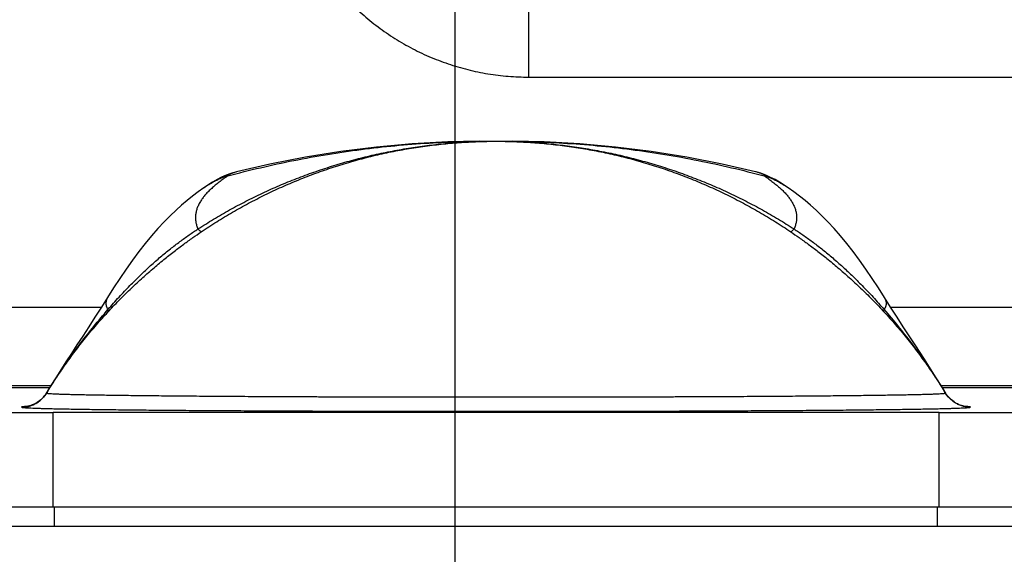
# Model space of a CAD drawing. Header units: inches. Extents: x 0 to 34, y 0 to 22.
# Tile 27 of 46: x 28.749 to 29.416, y 6.872 to 7.233. Entities that reach past the tile are written whole.
import ezdxf

# ---------------------------------------------------------------- set-up
doc = ezdxf.new("R2010")
doc.units = ezdxf.units.IN
doc.header["$LTSCALE"] = 1.87
doc.header["$MEASUREMENT"] = 0
doc.layers.get('0').update_dxf_attribs({"linetype": 'CONTINUOUS'})
doc.layers.add('DIMENSIONS', color=7, linetype='CONTINUOUS')
doc.styles.get("Standard").update_dxf_attribs({"font": 'txt', "width": 0.8})
doc.dimstyles.new('DIMSTYLE_1', dxfattribs={"dimtxt": 0.125, "dimasz": 0.1875, "dimexe": 0.18, "dimexo": 0.0625, "dimgap": 0.09, "dimtad": 0, "dimtih": 1, "dimtoh": 1, "dimdec": 3, "dimlfac": 0.5, "dimzin": 4, "dimdsep": 46, "dimtxsty": 'STANDARD', "dimblk": '_FILLED', "dimblk1": '_FILLED', "dimblk2": '_FILLED', "dimcen": 0.09, "dimadec": 0, "dimazin": 0, "dimtp": 0.01, "dimtm": 0.01, "dimtfac": 1, "dimtdec": 3, "dimtofl": 0, "dimtmove": 0, "dimatfit": 3, "dimldrblk": '_FILLED', "dimfxl": 1, "dimtolj": 1, "dimtzin": 4, "dimarcsym": 0})

# ---------------------------------------------------------------- blocks, each defined once
blk = doc.blocks.new('_FILLED')
at = {"color": 0, "linetype": 'BYBLOCK'}
blk.add_solid([(0, 0), (-1, 0.1667), (-1, -0.1667)], dxfattribs=at)
blk = doc.blocks.new('*D6')
at = {"layer": 'DIMENSIONS', "color": 2, "linetype": 'CONTINUOUS'}
for p, q in [((28.8913, 8.04736), (27.297, 8.04736)), ((27.422, 8.04736), (27.422, 7.59386)), ((27.422, 6.89036), (27.422, 7.34386)), ((28.51037, 6.89036), (27.297, 6.89036))]:
    blk.add_line(p, q, dxfattribs=at)
at = {"layer": 'DIMENSIONS', "color": 2, "linetype": 'CONTINUOUS', "xscale": 0.1875, "yscale": 0.1875, "zscale": 0.1875}
for p, rotation in [((27.422, 8.04736), 90), ((27.422, 6.89036), 270)]:
    blk.add_blockref('_FILLED', p, dxfattribs=dict(at, rotation=rotation))
at = {"layer": 'DIMENSIONS', "color": 2, "linetype": 'CONTINUOUS', "width": 0.8}
for s, p in [('[', (27.3345, 7.40636)), (']', (27.9345, 7.40636)), ('.579', (26.8095, 7.40636)), ('14.69', (27.4345, 7.40636))]:
    blk.add_text(s, height=0.125, dxfattribs=at).set_placement(p)
blk = doc.blocks.new('*D8')
at = {"layer": 'DIMENSIONS', "color": 2, "linetype": 'CONTINUOUS'}
for p, q in [((29.044, 7.89466), (29.044, 6.01536)), ((28.172, 7.38526), (28.172, 6.01536)), ((28.172, 6.14036), (27.7006, 6.14036)), ((29.044, 6.14036), (29.404, 6.14036))]:
    blk.add_line(p, q, dxfattribs=at)
at = {"layer": 'DIMENSIONS', "color": 2, "linetype": 'CONTINUOUS', "xscale": 0.1875, "yscale": 0.1875, "zscale": 0.1875}
blk.add_blockref('_FILLED', (28.172, 6.14036), dxfattribs=at)
at = {"layer": 'DIMENSIONS', "color": 2, "linetype": 'CONTINUOUS', "xscale": 0.1875, "yscale": 0.1875, "zscale": 0.1875, "rotation": 180}
blk.add_blockref('_FILLED', (29.044, 6.14036), dxfattribs=at)
at = {"layer": 'DIMENSIONS', "color": 2, "linetype": 'CONTINUOUS', "width": 0.8}
for s, p in [('[', (26.9381, 6.07786)), (']', (27.5381, 6.07786)), ('.436', (26.4131, 6.07786)), ('11.07', (27.0381, 6.07786))]:
    blk.add_text(s, height=0.125, dxfattribs=at).set_placement(p)

msp = doc.modelspace()

# ---------------------------------------------------------------- linework, layer by layer
at = {"color": 7, "linetype": 'CONTINUOUS'}
for p, q in [((29.09411, 7.19457), (29.09411, 7.24369)), ((29.09411, 7.19457), (29.79221, 7.19457)), ((29.06048, 7.15114), (29.06063, 7.15114)), ((29.06063, 7.15114), (29.072, 7.15113)), ((29.072, 7.15113), (29.08335, 7.15114)), ((28.87411, 7.11966), (28.87412, 7.11967)), ((29.26989, 7.11966), (29.26989, 7.11965)), ((28.80462, 7.03857), (28.372, 7.03857)), ((29.772, 7.03857), (29.33938, 7.03857)), ((28.77048, 6.98552), (28.372, 6.98552)), ((28.372, 6.98436), (28.76978, 6.98436)), ((29.772, 6.98552), (29.37351, 6.98552)), ((29.37422, 6.98436), (29.772, 6.98436)), ((28.76771, 6.98094), (28.76765, 6.98071)), ((29.37635, 6.98071), (29.37628, 6.98094)), ((29.372, 6.9675), (28.772, 6.9675)), ((28.772, 6.90351), (28.772, 6.9675)), ((29.372, 6.90351), (29.372, 6.9675)), ((29.372, 6.90351), (28.772, 6.90351)), ((28.77297, 6.89036), (28.77297, 6.90351)), ((29.37102, 6.89036), (29.37102, 6.90351)), ((29.772, 6.89036), (28.372, 6.89036))]:
    msp.add_line(p, q, dxfattribs=at)
for points in [[(29.06048, 7.15114), (29.03941, 7.15066), (29.01527, 7.14933), (28.99111, 7.14717), (28.96697, 7.14418), (28.94289, 7.14036), (28.9189, 7.1357), (28.89617, 7.1305)], [(29.24782, 7.1305), (29.22509, 7.1357), (29.20112, 7.14035), (29.17705, 7.14418), (29.1529, 7.14717), (29.12872, 7.14933), (29.10452, 7.15066), (29.08335, 7.15114)], [(28.89351, 7.12973), (28.89231, 7.1293), (28.88926, 7.12811), (28.88619, 7.12674), (28.88308, 7.12518), (28.87995, 7.12343), (28.87679, 7.12148), (28.87412, 7.11967)], [(29.26989, 7.11965), (29.26722, 7.12146), (29.26407, 7.12341), (29.26095, 7.12516), (29.25784, 7.12672), (29.25476, 7.1281), (29.2517, 7.1293), (29.25049, 7.12973)], [(28.87411, 7.11966), (28.87025, 7.11686), (28.86645, 7.11395), (28.86275, 7.11097), (28.85905, 7.10783), (28.85527, 7.10443), (28.85132, 7.10069), (28.84721, 7.09655), (28.843, 7.09205), (28.83872, 7.08719), (28.8344, 7.08198), (28.83007, 7.07644), (28.82575, 7.07061), (28.82146, 7.06454), (28.81722, 7.05827), (28.81302, 7.05184), (28.80474, 7.03876)], [(29.33097, 7.05184), (29.32678, 7.05827), (29.32253, 7.06454), (29.31825, 7.07061), (29.31393, 7.07644), (29.30959, 7.08198), (29.30527, 7.08719), (29.301, 7.09205), (29.29678, 7.09655), (29.29267, 7.10069), (29.28873, 7.10443), (29.28494, 7.10783), (29.28125, 7.11097), (29.27755, 7.11395), (29.27375, 7.11686), (29.26989, 7.11965)], [(29.35582, 7.01332), (29.34783, 7.02552), (29.34361, 7.03199), (29.33925, 7.03876), (29.33097, 7.05184)], [(28.80474, 7.03876), (28.80038, 7.03199), (28.79617, 7.02552), (28.7921, 7.01931), (28.78818, 7.01332), (28.78439, 7.00751), (28.78074, 7.00187), (28.77723, 6.99637), (28.77386, 6.991), (28.77061, 6.98574), (28.76771, 6.98094)], [(29.37628, 6.98094), (29.37338, 6.98574), (29.37014, 6.991), (29.36676, 6.99637), (29.36325, 7.00187), (29.3596, 7.00751), (29.35582, 7.01332)], [(28.76771, 6.98094), (28.76709, 6.97997), (28.76629, 6.97887), (28.76546, 6.97787), (28.76461, 6.97698), (28.76376, 6.97619), (28.76291, 6.97549), (28.76208, 6.97487), (28.76128, 6.97433), (28.76052, 6.97387), (28.7598, 6.97348), (28.75913, 6.97315), (28.75851, 6.97287), (28.75793, 6.97263), (28.75739, 6.97243), (28.75688, 6.97226), (28.75642, 6.97211), (28.75599, 6.97199), (28.75561, 6.97189), (28.75528, 6.97181), (28.75498, 6.97174), (28.75473, 6.97169), (28.75451, 6.97165), (28.75432, 6.97162), (28.75417, 6.97159), (28.75404, 6.97157), (28.75394, 6.97156), (28.75386, 6.97155), (28.75381, 6.97154), (28.75378, 6.97153), (28.75377, 6.97153)], [(29.39022, 6.97153), (29.3902, 6.97154), (29.39015, 6.97154), (29.39008, 6.97155), (29.38997, 6.97157), (29.38984, 6.97159), (29.38966, 6.97162), (29.38945, 6.97165), (29.3892, 6.9717), (29.38891, 6.97176), (29.38857, 6.97184), (29.38818, 6.97194), (29.38776, 6.97206), (29.3873, 6.97219), (29.3868, 6.97236), (29.38628, 6.97255), (29.38572, 6.97277), (29.38513, 6.97303), (29.38448, 6.97334), (29.38377, 6.97371), (29.383, 6.97415), (29.38217, 6.97469), (29.38129, 6.97533), (29.38038, 6.97607), (29.37946, 6.97691), (29.37856, 6.97785), (29.37769, 6.97889), (29.37687, 6.98001), (29.37628, 6.98094)]]:
    msp.add_lwpolyline(points, dxfattribs=at)
for points, knots in [([(28.92422, 7.36168), (28.92425, 7.35939), (28.92442, 7.35479), (28.92496, 7.3479), (28.92578, 7.34102), (28.92688, 7.33416), (28.92826, 7.32734), (28.92992, 7.32057), (28.93186, 7.31389), (28.93407, 7.30729), (28.93654, 7.30079), (28.93928, 7.29439), (28.94228, 7.28811), (28.94554, 7.28196), (28.94904, 7.27594), (28.95278, 7.27008), (28.95676, 7.26437), (28.96098, 7.25884), (28.96541, 7.25347), (28.97007, 7.2483), (28.97492, 7.24332), (28.97998, 7.23854), (28.98523, 7.23398), (28.99066, 7.22963), (28.99627, 7.22551), (29.00204, 7.22162), (29.00796, 7.21797), (29.01403, 7.21457), (29.02023, 7.21142), (29.02656, 7.20852), (29.033, 7.20589), (29.03954, 7.20352), (29.04617, 7.20142), (29.05289, 7.1996), (29.05967, 7.19805), (29.06651, 7.19678), (29.07339, 7.19579), (29.0803, 7.19509), (29.08721, 7.19466), (29.09181, 7.19457), (29.09411, 7.19457)], [0, 0, 0, 0, 0.026048, 0.052211, 0.078463, 0.104781, 0.13114, 0.157514, 0.18388, 0.210213, 0.236524, 0.262854, 0.289217, 0.315583, 0.341933, 0.36827, 0.394604, 0.420944, 0.447291, 0.473642, 0.499984, 0.526311, 0.552639, 0.578983, 0.605336, 0.631677, 0.658002, 0.68433, 0.710673, 0.737022, 0.763363, 0.789698, 0.81603, 0.842365, 0.86871, 0.895055, 0.921378, 0.947658, 0.973872, 1, 1, 1, 1]), ([(28.87016, 7.09179), (28.87364, 7.09405), (28.8807, 7.09845), (28.8915, 7.10469), (28.90254, 7.11058), (28.9138, 7.11609), (28.92525, 7.12123), (28.93688, 7.12598), (28.94868, 7.13033), (28.96062, 7.13428), (28.97269, 7.13783), (28.98488, 7.14097), (28.99717, 7.14369), (29.00953, 7.14599), (29.02195, 7.14787), (29.03442, 7.14933), (29.0469, 7.15037), (29.05943, 7.151), (29.0678, 7.15113), (29.072, 7.15113)], [0, 0, 0, 0, 0.058358, 0.116874, 0.175522, 0.234278, 0.293115, 0.352013, 0.410954, 0.469922, 0.52891, 0.587908, 0.6469, 0.705861, 0.764764, 0.823589, 0.88233, 0.940984, 1, 1, 1, 1]), ([(28.87239, 7.08984), (28.87583, 7.09217), (28.88279, 7.09671), (28.89347, 7.10315), (28.90438, 7.10923), (28.9155, 7.11492), (28.92682, 7.12022), (28.93832, 7.12512), (28.94998, 7.12961), (28.96179, 7.13369), (28.97373, 7.13735), (28.98579, 7.14059), (28.99794, 7.1434), (29.01017, 7.14578), (29.02247, 7.14773), (29.0348, 7.14925), (29.04716, 7.15033), (29.05956, 7.15098), (29.06784, 7.15113), (29.072, 7.15113)], [0, 0, 0, 0, 0.058766, 0.117619, 0.176534, 0.23549, 0.294464, 0.353442, 0.412409, 0.471356, 0.530283, 0.589185, 0.648053, 0.706868, 0.765602, 0.82424, 0.882778, 0.941213, 1, 1, 1, 1]), ([(28.89029, 7.12767), (28.89767, 7.12966), (28.91253, 7.1334), (28.93503, 7.13826), (28.95775, 7.14237), (28.9806, 7.14571), (29.00352, 7.14827), (29.02644, 7.15005), (29.04542, 7.15087), (29.05676, 7.15108), (29.06048, 7.15111)], [0, 0, 0, 0, 0.133129, 0.266836, 0.40089, 0.535049, 0.669027, 0.802512, 0.935208, 1, 1, 1, 1]), ([(29.06062, 7.15114), (29.061, 7.15114), (29.06175, 7.15115), (29.06287, 7.15116), (29.06396, 7.15116), (29.06503, 7.15117), (29.06607, 7.15117), (29.0671, 7.15118), (29.06811, 7.15118), (29.06912, 7.15118), (29.07013, 7.15118), (29.07108, 7.15118), (29.07171, 7.15118), (29.072, 7.15118)], [0, 0, 0, 0, 0.099698, 0.198781, 0.294685, 0.388092, 0.479565, 0.56981, 0.659017, 0.747546, 0.835742, 0.923642, 1, 1, 1, 1]), ([(29.072, 7.15113), (29.07615, 7.15113), (29.08442, 7.15098), (29.09682, 7.15033), (29.10918, 7.14925), (29.12152, 7.14773), (29.1338, 7.14578), (29.14603, 7.1434), (29.15817, 7.1406), (29.17023, 7.13736), (29.18217, 7.1337), (29.19398, 7.12962), (29.20565, 7.12513), (29.21715, 7.12023), (29.22847, 7.11493), (29.2396, 7.10923), (29.25051, 7.10316), (29.2612, 7.09671), (29.26816, 7.09217), (29.2716, 7.08984)], [0, 0, 0, 0, 0.058738, 0.117178, 0.175739, 0.234379, 0.293065, 0.351807, 0.410635, 0.469541, 0.528486, 0.58745, 0.646429, 0.705419, 0.764405, 0.823375, 0.88231, 0.941191, 1, 1, 1, 1]), ([(29.072, 7.15113), (29.07619, 7.15113), (29.08455, 7.151), (29.09708, 7.15037), (29.10957, 7.14933), (29.12204, 7.14787), (29.13446, 7.14599), (29.14681, 7.14369), (29.15909, 7.14097), (29.17128, 7.13784), (29.18335, 7.13429), (29.1953, 7.13034), (29.20709, 7.12599), (29.21873, 7.12124), (29.23018, 7.1161), (29.24144, 7.11058), (29.25248, 7.1047), (29.26329, 7.09845), (29.27035, 7.09405), (29.27383, 7.09179)], [0, 0, 0, 0, 0.058976, 0.117639, 0.176406, 0.235241, 0.294111, 0.353018, 0.411979, 0.470976, 0.529972, 0.588946, 0.647894, 0.706805, 0.765656, 0.824425, 0.883089, 0.941622, 1, 1, 1, 1]), ([(29.07213, 7.15118), (29.07246, 7.15118), (29.07312, 7.15118), (29.07411, 7.15118), (29.07511, 7.15118), (29.0761, 7.15118), (29.0771, 7.15118), (29.0781, 7.15117), (29.07912, 7.15117), (29.08015, 7.15116), (29.08121, 7.15116), (29.08228, 7.15115), (29.08299, 7.15114), (29.08335, 7.15114)], [0, 0, 0, 0, 0.088701, 0.177264, 0.265638, 0.354148, 0.442873, 0.532189, 0.622545, 0.714361, 0.808129, 0.904447, 1, 1, 1, 1]), ([(29.08335, 7.15112), (29.08715, 7.15108), (29.09858, 7.15087), (29.11765, 7.15004), (29.14057, 7.14826), (29.16348, 7.1457), (29.18632, 7.14236), (29.20901, 7.13825), (29.23149, 7.13339), (29.24633, 7.12966), (29.2537, 7.12767)], [0, 0, 0, 0, 0.066074, 0.198849, 0.332232, 0.465994, 0.599896, 0.733695, 0.867148, 1, 1, 1, 1]), ([(28.88993, 7.12782), (28.88991, 7.12782), (28.88988, 7.12784), (28.88988, 7.1279), (28.88992, 7.12796), (28.89, 7.12804), (28.89011, 7.12814), (28.89026, 7.12825), (28.89047, 7.12838), (28.89072, 7.12853), (28.89104, 7.1287), (28.89142, 7.12889), (28.89188, 7.1291), (28.89243, 7.12933), (28.89298, 7.12954), (28.89335, 7.12967), (28.89351, 7.12973)], [0, 0, 0, 0, 0.011271, 0.022199, 0.03892, 0.064041, 0.098812, 0.144431, 0.201928, 0.272337, 0.357237, 0.458402, 0.577808, 0.717717, 0.880727, 1, 1, 1, 1]), ([(28.89351, 7.12973), (28.8936, 7.12976), (28.89399, 7.12989), (28.89473, 7.13012), (28.89553, 7.13034), (28.89602, 7.13047), (28.89617, 7.1305)], [0, 0, 0, 0, 0.108524, 0.44819, 0.835581, 1, 1, 1, 1]), ([(29.25049, 7.12973), (29.25039, 7.12976), (29.25, 7.12989), (29.24926, 7.13012), (29.24846, 7.13034), (29.24797, 7.13047), (29.24782, 7.1305)], [0, 0, 0, 0, 0.109435, 0.449307, 0.836849, 1, 1, 1, 1]), ([(29.25407, 7.12782), (29.25408, 7.12782), (29.25411, 7.12784), (29.25411, 7.1279), (29.25407, 7.12797), (29.254, 7.12804), (29.25388, 7.12814), (29.25373, 7.12825), (29.25352, 7.12839), (29.25327, 7.12854), (29.25295, 7.1287), (29.25257, 7.12889), (29.25211, 7.1291), (29.25156, 7.12933), (29.25101, 7.12954), (29.25064, 7.12967), (29.25049, 7.12973)], [0, 0, 0, 0, 0.011276, 0.022202, 0.038928, 0.064063, 0.098861, 0.144519, 0.202068, 0.272539, 0.357512, 0.458757, 0.578245, 0.718224, 0.881273, 1, 1, 1, 1]), ([(28.89029, 7.12767), (28.88977, 7.12732), (28.88876, 7.12663), (28.88727, 7.12559), (28.88583, 7.12454), (28.88444, 7.12349), (28.88311, 7.12244), (28.88183, 7.12139), (28.8806, 7.12034), (28.87943, 7.11929), (28.87831, 7.11824), (28.87725, 7.11719), (28.87625, 7.11614), (28.87531, 7.11509), (28.87442, 7.11404), (28.87359, 7.11299), (28.87282, 7.11194), (28.87209, 7.11084), (28.87139, 7.1097), (28.87074, 7.10851), (28.87017, 7.10731), (28.86968, 7.10612), (28.86927, 7.10493), (28.86894, 7.10373), (28.86869, 7.10254), (28.86852, 7.10134), (28.86844, 7.10015), (28.86843, 7.09895), (28.86851, 7.09776), (28.86867, 7.09656), (28.86892, 7.09536), (28.86925, 7.09417), (28.86966, 7.09297), (28.86998, 7.09219), (28.87016, 7.09179)], [0, 0, 0, 0, 0.041413, 0.081905, 0.121472, 0.160114, 0.197832, 0.234626, 0.270501, 0.305462, 0.339518, 0.372678, 0.404955, 0.436364, 0.466926, 0.496661, 0.525598, 0.553768, 0.584774, 0.61491, 0.644253, 0.672884, 0.700895, 0.728383, 0.755455, 0.782223, 0.808805, 0.835323, 0.8619, 0.888662, 0.915734, 0.943237, 0.971288, 1, 1, 1, 1]), ([(28.87412, 7.11967), (28.87423, 7.11975), (28.87533, 7.12051), (28.87744, 7.1219), (28.88051, 7.12369), (28.88364, 7.12528), (28.88677, 7.12666), (28.88888, 7.12746), (28.88993, 7.12782)], [0, 0, 0, 0, 0.022512, 0.224367, 0.424514, 0.621299, 0.813622, 1, 1, 1, 1]), ([(28.88993, 7.12782), (28.88997, 7.1278), (28.89005, 7.12777), (28.89017, 7.12772), (28.89025, 7.12769), (28.89029, 7.12767)], [0, 0, 0, 0, 0.336956, 0.667732, 1, 1, 1, 1]), ([(29.25407, 7.12782), (29.25403, 7.1278), (29.25394, 7.12777), (29.25383, 7.12771), (29.25374, 7.12769), (29.2537, 7.12767)], [0, 0, 0, 0, 0.338583, 0.665569, 1, 1, 1, 1]), ([(29.2537, 7.12767), (29.25422, 7.12732), (29.25524, 7.12663), (29.25673, 7.12559), (29.25817, 7.12454), (29.25955, 7.12349), (29.26089, 7.12244), (29.26217, 7.12139), (29.26339, 7.12034), (29.26456, 7.11929), (29.26568, 7.11824), (29.26674, 7.11719), (29.26774, 7.11614), (29.26869, 7.11509), (29.26957, 7.11404), (29.2704, 7.11299), (29.27117, 7.11194), (29.27191, 7.11084), (29.27261, 7.1097), (29.27325, 7.10851), (29.27382, 7.10731), (29.27431, 7.10612), (29.27472, 7.10493), (29.27505, 7.10373), (29.2753, 7.10254), (29.27547, 7.10134), (29.27556, 7.10015), (29.27556, 7.09895), (29.27548, 7.09776), (29.27532, 7.09656), (29.27507, 7.09536), (29.27475, 7.09417), (29.27433, 7.09297), (29.27401, 7.09219), (29.27383, 7.09179)], [0, 0, 0, 0, 0.041414, 0.081905, 0.121473, 0.160115, 0.197832, 0.234626, 0.270501, 0.305462, 0.339518, 0.372678, 0.404955, 0.436364, 0.466926, 0.496661, 0.525598, 0.553768, 0.584774, 0.61491, 0.644252, 0.672884, 0.700894, 0.728383, 0.755455, 0.782223, 0.808805, 0.835322, 0.861899, 0.888662, 0.915734, 0.943236, 0.971288, 1, 1, 1, 1]), ([(29.25407, 7.12782), (29.25511, 7.12746), (29.25722, 7.12667), (29.26034, 7.12529), (29.26345, 7.12371), (29.26649, 7.12194), (29.26862, 7.12054), (29.26974, 7.11976), (29.26989, 7.11966)], [0, 0, 0, 0, 0.185774, 0.377566, 0.573226, 0.770633, 0.969212, 1, 1, 1, 1]), ([(28.80907, 7.03546), (28.81152, 7.03812), (28.81646, 7.04332), (28.82405, 7.05083), (28.83171, 7.05797), (28.83934, 7.06469), (28.84676, 7.07088), (28.85381, 7.07645), (28.86038, 7.0814), (28.86651, 7.08581), (28.87048, 7.08855), (28.87239, 7.08984)], [0, 0, 0, 0, 0.129519, 0.257344, 0.382791, 0.5051, 0.621836, 0.729285, 0.827206, 0.916981, 1, 1, 1, 1]), ([(28.80919, 7.03727), (28.81165, 7.04011), (28.8165, 7.04556), (28.82382, 7.0533), (28.83095, 7.06038), (28.8379, 7.06686), (28.84468, 7.07281), (28.85131, 7.07824), (28.85775, 7.0832), (28.864, 7.0877), (28.86813, 7.09048), (28.87016, 7.09179)], [0, 0, 0, 0, 0.137472, 0.266927, 0.389097, 0.504698, 0.614385, 0.718719, 0.817856, 0.911655, 1, 1, 1, 1]), ([(28.87239, 7.08984), (28.8723, 7.08986), (28.87208, 7.08997), (28.87174, 7.09023), (28.87129, 7.09062), (28.87075, 7.09116), (28.87037, 7.09157), (28.87016, 7.09179)], [0, 0, 0, 0, 0.093155, 0.237655, 0.436524, 0.690601, 1, 1, 1, 1]), ([(29.2716, 7.08984), (29.27169, 7.08986), (29.27191, 7.08997), (29.27226, 7.09023), (29.2727, 7.09062), (29.27324, 7.09116), (29.27362, 7.09157), (29.27383, 7.09179)], [0, 0, 0, 0, 0.093158, 0.237661, 0.43653, 0.690605, 1, 1, 1, 1]), ([(29.2716, 7.08984), (29.27352, 7.08854), (29.27748, 7.08581), (29.28361, 7.08139), (29.29019, 7.07644), (29.29724, 7.07087), (29.30466, 7.06469), (29.31229, 7.05797), (29.31995, 7.05082), (29.32753, 7.04331), (29.33248, 7.03812), (29.33492, 7.03546)], [0, 0, 0, 0, 0.083034, 0.172838, 0.270791, 0.378267, 0.495012, 0.617307, 0.74272, 0.870509, 1, 1, 1, 1]), ([(29.27383, 7.09179), (29.27586, 7.09048), (29.27999, 7.0877), (29.28624, 7.0832), (29.29269, 7.07824), (29.29931, 7.07281), (29.30609, 7.06686), (29.31304, 7.06038), (29.32017, 7.0533), (29.32749, 7.04556), (29.33235, 7.04011), (29.33481, 7.03727)], [0, 0, 0, 0, 0.088345, 0.182144, 0.28128, 0.385613, 0.4953, 0.6109, 0.733069, 0.862525, 1, 1, 1, 1]), ([(28.80907, 7.0456), (28.80905, 7.04556), (28.80884, 7.04523), (28.80858, 7.04474), (28.80831, 7.04413), (28.80814, 7.04367), (28.808, 7.04321), (28.8079, 7.04275), (28.80783, 7.0423), (28.80779, 7.04184), (28.80778, 7.04138), (28.80781, 7.04092), (28.80786, 7.04046), (28.80796, 7.04001), (28.80808, 7.03955), (28.80823, 7.03909), (28.80842, 7.03863), (28.80872, 7.03801), (28.80899, 7.03756), (28.80919, 7.03727)], [0, 0, 0, 0, 0.014693, 0.131571, 0.187672, 0.242445, 0.296096, 0.348843, 0.400918, 0.452565, 0.504035, 0.555582, 0.607463, 0.65993, 0.713229, 0.767598, 0.82326, 0.880426, 1, 1, 1, 1]), ([(29.33492, 7.0456), (29.33495, 7.04556), (29.33515, 7.04523), (29.33542, 7.04474), (29.33569, 7.04413), (29.33585, 7.04367), (29.33599, 7.04321), (29.33609, 7.04275), (29.33617, 7.0423), (29.3362, 7.04184), (29.33621, 7.04138), (29.33619, 7.04092), (29.33613, 7.04046), (29.33604, 7.04001), (29.33591, 7.03955), (29.33576, 7.03909), (29.33557, 7.03863), (29.33527, 7.03801), (29.335, 7.03756), (29.33481, 7.03727)], [0, 0, 0, 0, 0.014693, 0.131571, 0.187672, 0.242445, 0.296096, 0.348843, 0.400918, 0.452565, 0.504035, 0.555582, 0.607463, 0.65993, 0.713229, 0.767598, 0.82326, 0.880426, 1, 1, 1, 1]), ([(28.76765, 6.98071), (28.76995, 6.98449), (28.77475, 6.99205), (28.78242, 7.0033), (28.79069, 7.01459), (28.79962, 7.02597), (28.80592, 7.03349), (28.80919, 7.03727)], [0, 0, 0, 0, 0.189073, 0.38243, 0.581268, 0.786743, 1, 1, 1, 1]), ([(28.76765, 6.98068), (28.76963, 6.98392), (28.77371, 6.99034), (28.78015, 6.99978), (28.78691, 7.00903), (28.79398, 7.01808), (28.80135, 7.02691), (28.80647, 7.03264), (28.80907, 7.03546)], [0, 0, 0, 0, 0.165576, 0.331677, 0.498251, 0.665216, 0.832491, 1, 1, 1, 1]), ([(28.80907, 7.03546), (28.80916, 7.03561), (28.80928, 7.03597), (28.8093, 7.03659), (28.80924, 7.03703), (28.80919, 7.03727)], [0, 0, 0, 0, 0.275904, 0.603028, 1, 1, 1, 1]), ([(29.33492, 7.03546), (29.33484, 7.03561), (29.33471, 7.03597), (29.33469, 7.03659), (29.33476, 7.03703), (29.33481, 7.03727)], [0, 0, 0, 0, 0.275904, 0.603028, 1, 1, 1, 1]), ([(29.33481, 7.03727), (29.33807, 7.03349), (29.34437, 7.02597), (29.3533, 7.01459), (29.36157, 7.0033), (29.36925, 6.99205), (29.37404, 6.98449), (29.37635, 6.98071)], [0, 0, 0, 0, 0.213257, 0.418732, 0.61757, 0.810928, 1, 1, 1, 1]), ([(29.33492, 7.03546), (29.33753, 7.03264), (29.34264, 7.02691), (29.35002, 7.01808), (29.35709, 7.00903), (29.36384, 6.99978), (29.37028, 6.99034), (29.37436, 6.98392), (29.37635, 6.98068)], [0, 0, 0, 0, 0.167508, 0.334783, 0.501749, 0.668323, 0.834425, 1, 1, 1, 1]), ([(28.75058, 6.97114), (28.75104, 6.97114), (28.75195, 6.97117), (28.7533, 6.97131), (28.75465, 6.97154), (28.75597, 6.97186), (28.75727, 6.97227), (28.75854, 6.97277), (28.75977, 6.97336), (28.76096, 6.97402), (28.7621, 6.97477), (28.76319, 6.97559), (28.76422, 6.97649), (28.76518, 6.97745), (28.76608, 6.97848), (28.76691, 6.97956), (28.76741, 6.98032), (28.76765, 6.98071)], [0, 0, 0, 0, 0.066662, 0.133324, 0.199987, 0.266651, 0.333316, 0.399981, 0.466647, 0.533314, 0.599982, 0.666651, 0.73332, 0.799989, 0.866659, 0.933329, 1, 1, 1, 1]), ([(28.75059, 6.97113), (28.75105, 6.97113), (28.75196, 6.97116), (28.75331, 6.9713), (28.75465, 6.97153), (28.75598, 6.97185), (28.75728, 6.97226), (28.75854, 6.97276), (28.75977, 6.97334), (28.76096, 6.97401), (28.7621, 6.97475), (28.76319, 6.97557), (28.76422, 6.97647), (28.76518, 6.97743), (28.76608, 6.97845), (28.76691, 6.97953), (28.76741, 6.98029), (28.76765, 6.98068)], [0, 0, 0, 0, 0.066667, 0.133334, 0.200001, 0.266668, 0.333336, 0.400003, 0.46667, 0.533337, 0.600004, 0.66667, 0.733337, 0.800004, 0.86667, 0.933335, 1, 1, 1, 1]), ([(28.76765, 6.98071), (28.76765, 6.9807), (28.76765, 6.9807), (28.76765, 6.98069), (28.76765, 6.98068), (28.76765, 6.98068)], [0, 0, 0, 0, 0.347567, 0.676375, 1, 1, 1, 1]), ([(28.76765, 6.98068), (28.76766, 6.9806), (28.76806, 6.98057), (28.7686, 6.98045), (28.76968, 6.98038), (28.77109, 6.98028), (28.77294, 6.98019), (28.77517, 6.98009), (28.7778, 6.98), (28.78082, 6.97991), (28.78423, 6.97982), (28.78802, 6.97973), (28.79219, 6.97964), (28.79673, 6.97955), (28.80163, 6.97946), (28.8069, 6.97938), (28.81252, 6.9793), (28.81849, 6.97921), (28.82479, 6.97913), (28.83142, 6.97906), (28.83837, 6.97898), (28.84564, 6.97891), (28.8532, 6.97884), (28.86106, 6.97877), (28.86919, 6.9787), (28.8776, 6.97864), (28.88626, 6.97858), (28.89518, 6.97852), (28.90432, 6.97847), (28.91369, 6.97842), (28.92328, 6.97837), (28.93306, 6.97832), (28.94302, 6.97828), (28.95316, 6.97824), (28.96345, 6.9782), (28.97389, 6.97817), (28.98446, 6.97814), (28.99514, 6.97811), (29.00593, 6.97809), (29.01681, 6.97807), (29.02776, 6.97806), (29.03877, 6.97804), (29.04982, 6.97804), (29.0609, 6.97803), (29.072, 6.97803), (29.08309, 6.97803), (29.09418, 6.97804), (29.10523, 6.97804), (29.11624, 6.97806), (29.12719, 6.97807), (29.13806, 6.97809), (29.14885, 6.97811), (29.15954, 6.97814), (29.1701, 6.97817), (29.18054, 6.9782), (29.19084, 6.97824), (29.20097, 6.97828), (29.21094, 6.97832), (29.22072, 6.97837), (29.2303, 6.97842), (29.23967, 6.97847), (29.24882, 6.97852), (29.25773, 6.97858), (29.26639, 6.97864), (29.2748, 6.9787), (29.28294, 6.97877), (29.29079, 6.97884), (29.29836, 6.97891), (29.30562, 6.97898), (29.31257, 6.97906), (29.3192, 6.97913), (29.32551, 6.97921), (29.33147, 6.9793), (29.33709, 6.97938), (29.34236, 6.97946), (29.34727, 6.97955), (29.35181, 6.97964), (29.35598, 6.97973), (29.35977, 6.97982), (29.36317, 6.97991), (29.36619, 6.98), (29.36882, 6.98009), (29.37105, 6.98019), (29.3729, 6.98028), (29.37431, 6.98038), (29.3754, 6.98045), (29.37594, 6.98057), (29.37633, 6.9806), (29.37635, 6.98068)], [0, 0, 0, 0, 0.000401, 0.001446, 0.00315, 0.005514, 0.008534, 0.012207, 0.016528, 0.021494, 0.027095, 0.033327, 0.040179, 0.047642, 0.055708, 0.064364, 0.073601, 0.083404, 0.093763, 0.104662, 0.116087, 0.128022, 0.140453, 0.153363, 0.166734, 0.180548, 0.194787, 0.209433, 0.224465, 0.239864, 0.25561, 0.27168, 0.288054, 0.304711, 0.321627, 0.338781, 0.356149, 0.373709, 0.391437, 0.409309, 0.427302, 0.445392, 0.463554, 0.481765, 0.5, 0.518236, 0.536447, 0.554609, 0.572699, 0.590692, 0.608564, 0.626292, 0.643852, 0.66122, 0.678373, 0.69529, 0.711946, 0.728321, 0.744391, 0.760136, 0.775535, 0.790568, 0.805213, 0.819453, 0.833267, 0.846637, 0.859547, 0.871978, 0.883914, 0.895339, 0.906238, 0.916596, 0.9264, 0.935636, 0.944292, 0.952358, 0.959821, 0.966674, 0.972905, 0.978507, 0.983472, 0.987793, 0.991467, 0.994487, 0.99685, 0.998554, 0.999599, 1, 1, 1, 1]), ([(29.37635, 6.98068), (29.37634, 6.98068), (29.37634, 6.98069), (29.37634, 6.9807), (29.37635, 6.9807), (29.37635, 6.98071)], [0, 0, 0, 0, 0.323573, 0.652386, 1, 1, 1, 1]), ([(29.39341, 6.97114), (29.39295, 6.97114), (29.39205, 6.97117), (29.39069, 6.97131), (29.38935, 6.97154), (29.38802, 6.97186), (29.38672, 6.97227), (29.38545, 6.97277), (29.38422, 6.97336), (29.38303, 6.97402), (29.38189, 6.97477), (29.3808, 6.97559), (29.37977, 6.97649), (29.37881, 6.97745), (29.37791, 6.97848), (29.37708, 6.97956), (29.37658, 6.98032), (29.37635, 6.98071)], [0, 0, 0, 0, 0.066662, 0.133325, 0.199988, 0.266652, 0.333317, 0.399983, 0.466649, 0.533316, 0.599984, 0.666653, 0.733322, 0.799991, 0.866661, 0.933331, 1, 1, 1, 1]), ([(29.3934, 6.97113), (29.39295, 6.97113), (29.39204, 6.97116), (29.39068, 6.9713), (29.38934, 6.97153), (29.38802, 6.97185), (29.38672, 6.97226), (29.38545, 6.97276), (29.38422, 6.97334), (29.38303, 6.97401), (29.38189, 6.97475), (29.3808, 6.97557), (29.37977, 6.97647), (29.37881, 6.97743), (29.37791, 6.97845), (29.37708, 6.97953), (29.37658, 6.98029), (29.37635, 6.98068)], [0, 0, 0, 0, 0.066667, 0.133334, 0.200001, 0.266668, 0.333336, 0.400003, 0.46667, 0.533337, 0.600004, 0.66667, 0.733337, 0.800003, 0.86667, 0.933335, 1, 1, 1, 1]), ([(28.472, 6.97012), (28.472, 6.97005), (28.47239, 6.97001), (28.47288, 6.9699), (28.47395, 6.96983), (28.47532, 6.96973), (28.47712, 6.96964), (28.4793, 6.96955), (28.48188, 6.96945), (28.48484, 6.96936), (28.48819, 6.96927), (28.49192, 6.96918), (28.49602, 6.96909), (28.50048, 6.96901), (28.50531, 6.96892), (28.5105, 6.96884), (28.51603, 6.96876), (28.52191, 6.96868), (28.52812, 6.9686), (28.53465, 6.96852), (28.5415, 6.96845), (28.54866, 6.96837), (28.55612, 6.9683), (28.56387, 6.96824), (28.57189, 6.96817), (28.58018, 6.96811), (28.58873, 6.96805), (28.59752, 6.96799), (28.60654, 6.96794), (28.61578, 6.96789), (28.62524, 6.96784), (28.63488, 6.96779), (28.64472, 6.96775), (28.65472, 6.96771), (28.66487, 6.96768), (28.67518, 6.96764), (28.68561, 6.96761), (28.69615, 6.96759), (28.7068, 6.96757), (28.71753, 6.96755), (28.72834, 6.96753), (28.7392, 6.96752), (28.75011, 6.96751), (28.76104, 6.96751), (28.76834, 6.9675), (28.772, 6.9675)], [0, 0, 0, 0, 0.000739, 0.002765, 0.00611, 0.010778, 0.016762, 0.024058, 0.032654, 0.042541, 0.053702, 0.066128, 0.079798, 0.094697, 0.110802, 0.128094, 0.146549, 0.166142, 0.186849, 0.208638, 0.231487, 0.255356, 0.280224, 0.306047, 0.332801, 0.360439, 0.388936, 0.418244, 0.448332, 0.479154, 0.510671, 0.542842, 0.57562, 0.608968, 0.642833, 0.677181, 0.711952, 0.747115, 0.782608, 0.818398, 0.854424, 0.89065, 0.927017, 0.963485, 1, 1, 1, 1]), ([(28.75376, 6.97158), (28.75359, 6.97157), (28.75297, 6.97154), (28.75205, 6.97152), (28.75122, 6.97127), (28.75067, 6.97142), (28.75055, 6.97115), (28.75058, 6.97114)], [0, 0, 0, 0, 0.163418, 0.561334, 0.829222, 0.968133, 1, 1, 1, 1]), ([(28.75058, 6.97114), (28.75059, 6.97114), (28.75059, 6.97114), (28.75059, 6.97113), (28.75059, 6.97113), (28.75059, 6.97113)], [0, 0, 0, 0, 0.425015, 0.750034, 1, 1, 1, 1]), ([(28.75059, 6.97113), (28.75061, 6.97105), (28.75101, 6.97102), (28.75157, 6.97089), (28.75269, 6.97082), (28.75415, 6.97071), (28.75605, 6.97062), (28.75835, 6.97052), (28.76106, 6.97042), (28.76418, 6.97033), (28.76769, 6.97023), (28.77161, 6.97014), (28.77591, 6.97004), (28.7806, 6.96995), (28.78567, 6.96986), (28.79111, 6.96977), (28.79691, 6.96968), (28.80308, 6.9696), (28.80959, 6.96951), (28.81645, 6.96943), (28.82363, 6.96935), (28.83114, 6.96928), (28.83897, 6.9692), (28.84709, 6.96913), (28.85551, 6.96906), (28.86421, 6.96899), (28.87318, 6.96893), (28.88241, 6.96887), (28.89189, 6.96881), (28.9016, 6.96876), (28.91153, 6.9687), (28.92167, 6.96865), (28.93201, 6.96861), (28.94253, 6.96857), (28.95321, 6.96853), (28.96406, 6.96849), (28.97504, 6.96846), (28.98615, 6.96843), (28.99737, 6.96841), (29.00868, 6.96838), (29.02008, 6.96837), (29.03155, 6.96835), (29.04307, 6.96834), (29.05462, 6.96833), (29.0662, 6.96833), (29.07779, 6.96833), (29.08937, 6.96833), (29.10093, 6.96834), (29.11245, 6.96835), (29.12391, 6.96837), (29.13531, 6.96838), (29.14663, 6.96841), (29.15785, 6.96843), (29.16896, 6.96846), (29.17994, 6.96849), (29.19078, 6.96853), (29.20147, 6.96857), (29.21199, 6.96861), (29.22232, 6.96865), (29.23246, 6.9687), (29.24239, 6.96876), (29.25211, 6.96881), (29.26158, 6.96887), (29.27081, 6.96893), (29.27978, 6.96899), (29.28848, 6.96906), (29.2969, 6.96913), (29.30503, 6.9692), (29.31285, 6.96928), (29.32036, 6.96935), (29.32755, 6.96943), (29.3344, 6.96951), (29.34092, 6.9696), (29.34708, 6.96968), (29.35288, 6.96977), (29.35832, 6.96986), (29.36339, 6.96995), (29.36808, 6.97004), (29.37238, 6.97014), (29.3763, 6.97023), (29.37982, 6.97033), (29.38293, 6.97042), (29.38564, 6.97052), (29.38794, 6.97062), (29.38985, 6.97071), (29.3913, 6.97082), (29.39242, 6.97089), (29.39298, 6.97102), (29.39338, 6.97105), (29.3934, 6.97113)], [0, 0, 0, 0, 0.000391, 0.00141, 0.003073, 0.005381, 0.008331, 0.011919, 0.01614, 0.020991, 0.026466, 0.032558, 0.039257, 0.046555, 0.054442, 0.062907, 0.071941, 0.081533, 0.091669, 0.102336, 0.11352, 0.125207, 0.137381, 0.150028, 0.163129, 0.176668, 0.190628, 0.20499, 0.219736, 0.234847, 0.250303, 0.266083, 0.282167, 0.298535, 0.315165, 0.332035, 0.349124, 0.366409, 0.383868, 0.401478, 0.419216, 0.437059, 0.454984, 0.472967, 0.490986, 0.509016, 0.527035, 0.545019, 0.562944, 0.580786, 0.598524, 0.616135, 0.633594, 0.650878, 0.667967, 0.684837, 0.701467, 0.717835, 0.73392, 0.749699, 0.765155, 0.780266, 0.795012, 0.809374, 0.823333, 0.836872, 0.849974, 0.86262, 0.874795, 0.886481, 0.897666, 0.908333, 0.918469, 0.92806, 0.937094, 0.945559, 0.953445, 0.960743, 0.967443, 0.973536, 0.979011, 0.983861, 0.988082, 0.991669, 0.99462, 0.996927, 0.99859, 0.999609, 1, 1, 1, 1]), ([(29.372, 6.9675), (29.37565, 6.9675), (29.38295, 6.96751), (29.39389, 6.96751), (29.40479, 6.96752), (29.41566, 6.96753), (29.42646, 6.96755), (29.4372, 6.96757), (29.44784, 6.96759), (29.45839, 6.96761), (29.46882, 6.96764), (29.47912, 6.96768), (29.48928, 6.96771), (29.49928, 6.96775), (29.50911, 6.96779), (29.51876, 6.96784), (29.52821, 6.96789), (29.53745, 6.96794), (29.54648, 6.96799), (29.55527, 6.96805), (29.56381, 6.96811), (29.5721, 6.96817), (29.58013, 6.96824), (29.58787, 6.9683), (29.59533, 6.96837), (29.60249, 6.96845), (29.60934, 6.96852), (29.61587, 6.9686), (29.62208, 6.96868), (29.62796, 6.96876), (29.63349, 6.96884), (29.63868, 6.96892), (29.64351, 6.96901), (29.64798, 6.96909), (29.65208, 6.96918), (29.6558, 6.96927), (29.65915, 6.96936), (29.66211, 6.96945), (29.66469, 6.96955), (29.66687, 6.96964), (29.66868, 6.96973), (29.67004, 6.96983), (29.67111, 6.9699), (29.6716, 6.97001), (29.672, 6.97005), (29.672, 6.97012)], [0, 0, 0, 0, 0.036515, 0.072983, 0.10935, 0.145576, 0.181602, 0.217392, 0.252885, 0.288048, 0.322819, 0.357167, 0.391032, 0.42438, 0.457158, 0.489329, 0.520846, 0.551668, 0.581756, 0.611064, 0.639561, 0.667199, 0.693953, 0.719776, 0.744644, 0.768513, 0.791362, 0.813151, 0.833858, 0.853451, 0.871906, 0.889198, 0.905303, 0.920202, 0.933872, 0.946298, 0.957459, 0.967346, 0.975942, 0.983238, 0.989222, 0.99389, 0.997235, 0.999261, 1, 1, 1, 1]), ([(29.39341, 6.97114), (29.39344, 6.97115), (29.39332, 6.97142), (29.39278, 6.97127), (29.39195, 6.97152), (29.39102, 6.97154), (29.39041, 6.97157), (29.39023, 6.97158)], [0, 0, 0, 0, 0.03186, 0.170731, 0.438538, 0.836333, 1, 1, 1, 1]), ([(29.3934, 6.97113), (29.3934, 6.97113), (29.3934, 6.97113), (29.3934, 6.97114), (29.39341, 6.97114), (29.39341, 6.97114)], [0, 0, 0, 0, 0.250051, 0.575089, 1, 1, 1, 1]), ([(28.772, 6.90351), (28.76834, 6.90351), (28.76104, 6.90351), (28.75011, 6.90351), (28.7392, 6.90352), (28.72834, 6.90353), (28.71753, 6.90355), (28.7068, 6.90357), (28.69615, 6.90359), (28.68561, 6.90362), (28.67518, 6.90365), (28.66487, 6.90368), (28.65472, 6.90371), (28.64472, 6.90375), (28.63488, 6.9038), (28.62524, 6.90384), (28.61578, 6.90389), (28.60654, 6.90394), (28.59752, 6.90399), (28.58873, 6.90405), (28.58018, 6.90411), (28.57189, 6.90417), (28.56387, 6.90424), (28.55612, 6.90431), (28.54866, 6.90438), (28.5415, 6.90445), (28.53465, 6.90452), (28.52812, 6.9046), (28.52191, 6.90468), (28.51603, 6.90476), (28.5105, 6.90484), (28.50531, 6.90492), (28.50048, 6.90501), (28.49602, 6.9051), (28.49192, 6.90519), (28.48819, 6.90527), (28.48484, 6.90536), (28.48188, 6.90546), (28.4793, 6.90555), (28.47712, 6.90564), (28.47532, 6.90573), (28.47395, 6.90583), (28.47288, 6.9059), (28.47239, 6.90601), (28.472, 6.90605), (28.472, 6.90612)], [0, 0, 0, 0, 0.036515, 0.072983, 0.10935, 0.145576, 0.181602, 0.217392, 0.252885, 0.288048, 0.322819, 0.357167, 0.391032, 0.42438, 0.457158, 0.489329, 0.520846, 0.551668, 0.581756, 0.611064, 0.639561, 0.667199, 0.693953, 0.719776, 0.744644, 0.768513, 0.791362, 0.813151, 0.833858, 0.853451, 0.871906, 0.889198, 0.905303, 0.920202, 0.933872, 0.946298, 0.957459, 0.967346, 0.975942, 0.983238, 0.989222, 0.99389, 0.997235, 0.999261, 1, 1, 1, 1]), ([(29.672, 6.90612), (29.672, 6.90605), (29.6716, 6.90601), (29.67111, 6.9059), (29.67004, 6.90583), (29.66868, 6.90573), (29.66687, 6.90564), (29.66469, 6.90555), (29.66211, 6.90546), (29.65915, 6.90536), (29.6558, 6.90527), (29.65208, 6.90519), (29.64798, 6.9051), (29.64351, 6.90501), (29.63868, 6.90492), (29.63349, 6.90484), (29.62796, 6.90476), (29.62208, 6.90468), (29.61587, 6.9046), (29.60934, 6.90452), (29.60249, 6.90445), (29.59533, 6.90438), (29.58787, 6.90431), (29.58013, 6.90424), (29.5721, 6.90417), (29.56381, 6.90411), (29.55527, 6.90405), (29.54648, 6.90399), (29.53745, 6.90394), (29.52821, 6.90389), (29.51876, 6.90384), (29.50911, 6.9038), (29.49928, 6.90375), (29.48928, 6.90371), (29.47912, 6.90368), (29.46882, 6.90365), (29.45839, 6.90362), (29.44784, 6.90359), (29.4372, 6.90357), (29.42646, 6.90355), (29.41566, 6.90353), (29.40479, 6.90352), (29.39389, 6.90351), (29.38295, 6.90351), (29.37565, 6.90351), (29.372, 6.90351)], [0, 0, 0, 0, 0.000739, 0.002765, 0.00611, 0.010778, 0.016762, 0.024058, 0.032654, 0.042541, 0.053702, 0.066128, 0.079798, 0.094697, 0.110802, 0.128094, 0.146549, 0.166142, 0.186849, 0.208638, 0.231487, 0.255356, 0.280224, 0.306047, 0.332801, 0.360439, 0.388936, 0.418244, 0.448332, 0.479154, 0.510671, 0.542842, 0.57562, 0.608968, 0.642833, 0.677181, 0.711952, 0.747115, 0.782608, 0.818398, 0.854424, 0.89065, 0.927017, 0.963485, 1, 1, 1, 1])]:
    msp.add_open_spline(points, degree=3, knots=knots, dxfattribs=at)
for points in [[(29.06048, 7.15111), (29.06053, 7.15112), (29.06058, 7.15112), (29.06063, 7.15112)], [(29.06063, 7.15112), (29.06442, 7.15115), (29.06821, 7.15116), (29.072, 7.15113)], [(29.072, 7.15118), (29.07204, 7.15118), (29.07208, 7.15118), (29.07213, 7.15118)], [(29.072, 7.15113), (29.07578, 7.15116), (29.07957, 7.15115), (29.08335, 7.15112)], [(28.75436, 6.97162), (28.75416, 6.97161), (28.75396, 6.97159), (28.75376, 6.97158)], [(29.39023, 6.97158), (29.39003, 6.97159), (29.38983, 6.97161), (29.38963, 6.97162)]]:
    msp.add_open_spline(points, degree=3, dxfattribs=at)

# ---------------------------------------------------------------- dimensions: what is measured, and where the dimension line sits
at = {"layer": 'DIMENSIONS', "color": 2, "linetype": 'CONTINUOUS'}
for base, p1, p2, angle, picture, middle in [((27.4219963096, 6.8903553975), (28.8912963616, 8.0473553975), (28.5103742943, 6.8903553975), 270, '*D6', (27.4219963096, 7.4688553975)), ((28.172, 6.14036), (29.044, 7.89466), (28.172, 7.38526), 180, '*D8', (27.0256, 6.14036))]:
    dim = msp.add_linear_dim(base=base, p1=p1, p2=p2, angle=angle, dimstyle='DIMSTYLE_1', dxfattribs=at)
    dim.commit()
    dim.dimension.update_dxf_attribs({"geometry": picture, "text_midpoint": middle, "dimtype": 160})

doc.saveas('drawing.dxf')
